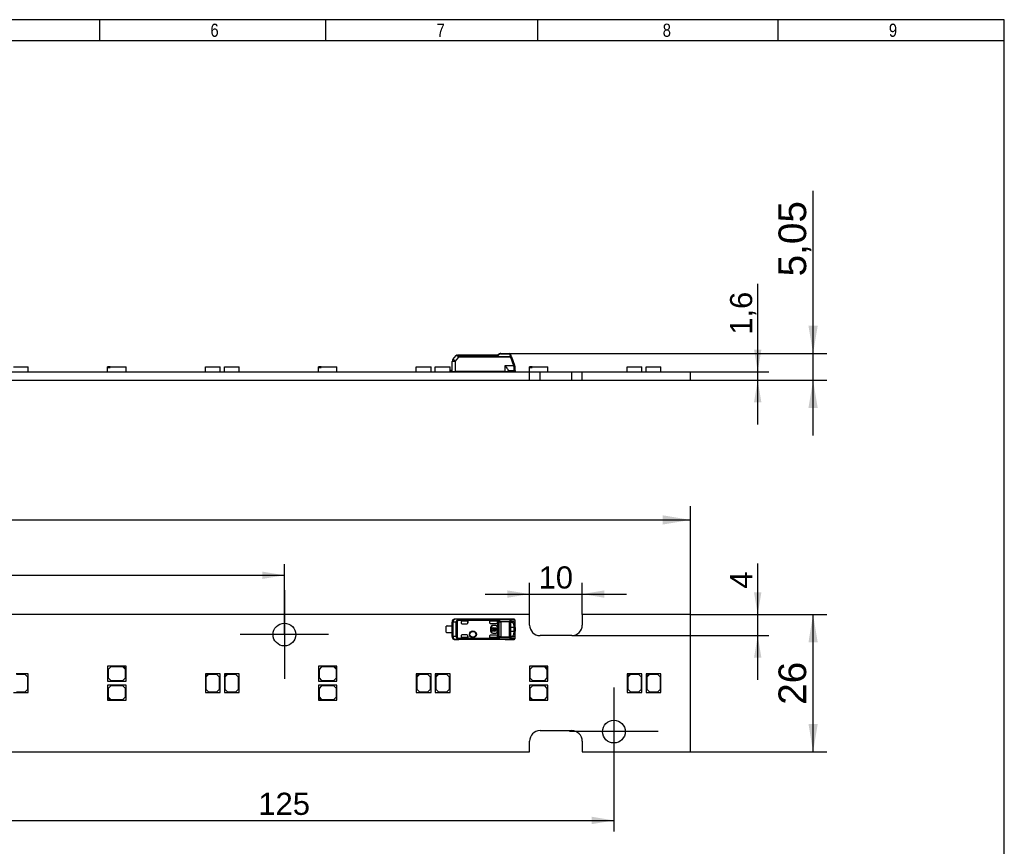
# Model space of a CAD drawing. Header units: millimetres. Extents: x 16 to 406, y 5 to 285.
# Tile 3 of 3: x 219 to 406, y 128 to 285. Entities that reach past the tile are written whole.
import ezdxf
from ezdxf.enums import TextEntityAlignment as Align
from ezdxf.lldxf.tags import DXFTag

# ---------------------------------------------------------------- set-up
doc = ezdxf.new("R2010")
doc.units = ezdxf.units.MM
for name, color, linetype in [('10', 7, 'Continuous'), ('Default', 7, 'Continuous'), ('LINLED_280X26MM_', 7, 'Continuous')]:
    doc.layers.add(name, color=color, linetype=linetype)
doc.styles.add('SEACAD_Arial', font='arial.ttf')
tags = doc.linetypes.add('CENTER2', pattern=[28.575, 19.05, -3.175, 3.175, -3.175]).pattern_tags.tags
tags[10:11] = [DXFTag(74, 4), DXFTag(75, 0), DXFTag(340, '0'), DXFTag(46, 0.0), DXFTag(50, 0.0), DXFTag(44, 0.0), DXFTag(45, 0.0)]
tags[8:9] = [DXFTag(74, 4), DXFTag(75, 0), DXFTag(340, '0'), DXFTag(46, 0.0), DXFTag(50, 0.0), DXFTag(44, 0.0), DXFTag(45, 0.0)]
tags[6:7] = [DXFTag(74, 4), DXFTag(75, 0), DXFTag(340, '0'), DXFTag(46, 0.0), DXFTag(50, 0.0), DXFTag(44, 0.0), DXFTag(45, 0.0)]
tags[4:5] = [DXFTag(74, 4), DXFTag(75, 0), DXFTag(340, '0'), DXFTag(46, 0.0), DXFTag(50, 0.0), DXFTag(44, 0.0), DXFTag(45, 0.0)]
doc.dimstyles.new('ISO', dxfattribs={"dimtxt": 5.25, "dimasz": 5.25, "dimexe": 2.625, "dimexo": 0, "dimgap": 1.3125, "dimtad": 1, "dimtxsty": 'SEACAD_Arial', "dimblk1": '_SE_FILLED', "dimblk2": '_SE_FILLED', "dimsah": 1, "dimcen": 2.625, "dimadec": 0, "dimazin": 0, "dimtfac": 0.5, "dimtdec": 3, "dimtmove": 0, "dimatfit": 3, "dimfxl": 1, "dimarcsym": 0})

# ---------------------------------------------------------------- blocks, each defined once
blk = doc.blocks.new('SEANNOT_GROUP3')
at = {"layer": 'Default', "color": 7, "linetype": 'CENTER2'}
for p, q in [((269.13, 176.42), (269.13, 159.62)), ((277.53, 168.02), (260.73, 168.02))]:
    blk.add_line(p, q, dxfattribs=at)
blk = doc.blocks.new('SEANNOT_GROUP4')
at = {"layer": 'Default', "color": 7, "linetype": 'CENTER2'}
for p, q in [((331.63, 158.02), (331.63, 141.22)), ((340.03, 149.62), (323.23, 149.62))]:
    blk.add_line(p, q, dxfattribs=at)
blk = doc.blocks.new('SE')
at = {"layer": 'LINLED_280X26MM_', "color": 7, "linetype": 'Continuous'}
for p, q in [((315.63, 171.82), (97.63, 171.82)), ((315.63, 169.82), (315.63, 171.82)), ((346.13, 171.82), (325.63, 171.82)), ((325.63, 171.82), (325.63, 169.82)), ((346.13, 145.82), (346.13, 171.82)), ((300.93, 169.65), (300.93, 170.37)), ((300.95, 170.36), (300.93, 170.37)), ((301.09, 170.36), (300.95, 170.36)), ((300.95, 167.69), (300.95, 170.36)), ((301.71, 170.35), (301.09, 170.36)), ((301.09, 170.36), (301.09, 167.69)), ((310.98, 170.97), (301.54, 170.97)), ((301.54, 170.97), (301.55, 170.96)), ((302.22, 170.95), (301.55, 170.96)), ((301.71, 167.69), (301.71, 170.35)), ((301.87, 170.35), (301.71, 170.35)), ((301.87, 170.35), (301.87, 167.69)), ((302.01, 170.84), (302.09, 170.68)), ((309.63, 170.86), (302.09, 170.86)), ((302.09, 170.68), (302.09, 170.86)), ((309.57, 170.68), (302.09, 170.68)), ((302.22, 170.95), (312.01, 170.95)), ((302.22, 170.95), (302.22, 170.94)), ((312.01, 170.94), (302.22, 170.94)), ((302.63, 170.38), (302.63, 170.27)), ((303.93, 170.58), (302.83, 170.58)), ((303.93, 170.58), (302.83, 170.58)), ((302.83, 170.58), (302.83, 170.58)), ((302.83, 170.07), (303.73, 170.07)), ((303.93, 170.27), (303.93, 170.58)), ((303.93, 170.58), (303.93, 170.58)), ((303.93, 170.58), (303.93, 170.27)), ((303.93, 170.27), (303.93, 170.27)), ((309.37, 170.58), (308.03, 170.58)), ((308.03, 170.58), (308.04, 170.58)), ((308.03, 170.58), (308.03, 170.33)), ((308.03, 170.33), (308.04, 170.32)), ((309.37, 170.58), (308.04, 170.58)), ((308.04, 170.58), (308.04, 170.32)), ((308.23, 170.13), (309.37, 170.13)), ((309.37, 170.58), (309.37, 170.58)), ((309.57, 170.66), (309.57, 170.68)), ((309.57, 170.66), (309.85, 170.51)), ((309.57, 170.66), (309.57, 170.38)), ((309.57, 170.33), (309.57, 170.38)), ((309.57, 170.33), (309.57, 167.71)), ((309.85, 167.53), (309.85, 170.51)), ((310.19, 170.56), (311.83, 170.56)), ((310.19, 170.44), (310.19, 167.61)), ((311.83, 170.44), (310.19, 170.44)), ((310.98, 170.96), (310.98, 170.97)), ((312.59, 170.96), (310.98, 170.96)), ((311.83, 170.44), (311.83, 170.56)), ((311.83, 170.44), (312.02, 170.44)), ((311.83, 167.61), (311.83, 170.44)), ((312.59, 170.96), (312.01, 170.95)), ((312.01, 170.94), (312.01, 170.95)), ((312.02, 170.44), (312.02, 167.61)), ((312.14, 170.38), (312.31, 170.38)), ((312.78, 170.76), (312.2, 170.75)), ((312.26, 170.48), (312.21, 170.46)), ((312.26, 170.48), (312.59, 170.49)), ((312.31, 170.38), (312.59, 170.49)), ((312.59, 170.09), (312.87, 170.17)), ((312.87, 170.17), (312.87, 170.72)), ((312.93, 169.82), (312.93, 170.57)), ((299.83, 168.45), (299.83, 169.6)), ((299.98, 169.65), (300.94, 169.65)), ((299.98, 168.4), (300.94, 168.4)), ((300.93, 167.67), (300.93, 168.4)), ((300.94, 169.65), (300.94, 168.4)), ((308.27, 169.32), (308.24, 169.32)), ((308.24, 169.32), (308.24, 168.72)), ((308.24, 168.72), (308.27, 168.72)), ((308.27, 169.32), (308.27, 168.72)), ((308.52, 169.52), (308.39, 169.52)), ((308.39, 169.52), (308.39, 168.53)), ((308.39, 168.53), (308.52, 168.53)), ((308.52, 169.09), (308.52, 169.52)), ((308.62, 169.09), (308.52, 169.09)), ((308.52, 168.53), (308.52, 168.96)), ((308.52, 168.96), (308.62, 168.96)), ((308.67, 169.75), (308.67, 169.72)), ((309.27, 169.75), (308.67, 169.75)), ((309.27, 169.72), (308.67, 169.72)), ((308.67, 168.32), (308.67, 168.3)), ((308.67, 168.32), (309.27, 168.32)), ((308.67, 168.3), (309.27, 168.3)), ((309.16, 169.09), (308.74, 169.09)), ((308.74, 168.96), (309.16, 168.96)), ((308.87, 169.22), (308.87, 169.35)), ((309.03, 169.35), (309.03, 169.22)), ((309.27, 169.72), (309.27, 169.75)), ((309.27, 168.3), (309.27, 168.32)), ((309.39, 169.09), (309.28, 169.09)), ((309.28, 168.96), (309.39, 168.96)), ((309.39, 168.96), (309.39, 169.09)), ((309.49, 169.52), (309.47, 169.52)), ((309.47, 168.52), (309.47, 169.52)), ((309.47, 168.52), (309.49, 168.52)), ((309.49, 168.52), (309.49, 169.52)), ((312.04, 168.17), (312.04, 169.87)), ((312.63, 169.37), (312.04, 169.37)), ((312.04, 168.67), (312.63, 168.67)), ((312.93, 169.82), (312.63, 169.78)), ((312.63, 169.78), (312.63, 169.37)), ((312.93, 169.37), (312.63, 169.37)), ((312.63, 169.37), (312.63, 168.67)), ((312.63, 168.67), (312.93, 168.67)), ((312.63, 168.67), (312.63, 168.27)), ((312.63, 168.27), (312.93, 168.22)), ((312.93, 169.37), (312.93, 169.82)), ((312.93, 169.37), (312.93, 168.67)), ((312.93, 168.22), (312.93, 168.67)), ((312.93, 167.48), (312.93, 168.23)), ((300.93, 167.67), (300.95, 167.69)), ((300.95, 167.69), (301.09, 167.69)), ((301.09, 167.69), (301.71, 167.69)), ((301.55, 167.09), (301.54, 167.07)), ((310.98, 167.07), (301.54, 167.07)), ((301.55, 167.09), (302.22, 167.1)), ((301.71, 167.69), (301.87, 167.69)), ((302.09, 167.37), (302.01, 167.2)), ((302.09, 167.37), (309.57, 167.37)), ((302.09, 167.19), (302.09, 167.37)), ((302.09, 167.19), (309.63, 167.19)), ((312.01, 167.1), (302.22, 167.1)), ((302.22, 167.1), (302.22, 167.1)), ((312.01, 167.1), (302.22, 167.1)), ((302.63, 167.77), (302.63, 167.67)), ((303.73, 167.97), (302.83, 167.97)), ((302.83, 167.47), (302.83, 167.47)), ((302.83, 167.47), (303.93, 167.47)), ((303.93, 167.47), (302.83, 167.47)), ((303.93, 167.47), (303.93, 167.77)), ((303.93, 167.77), (303.93, 167.77)), ((303.93, 167.77), (303.93, 167.47)), ((303.93, 167.47), (303.93, 167.47)), ((308.04, 167.72), (308.03, 167.71)), ((308.03, 167.71), (308.03, 167.47)), ((309.37, 167.47), (308.03, 167.47)), ((308.03, 167.47), (308.04, 167.47)), ((308.04, 167.72), (308.04, 167.47)), ((309.37, 167.47), (308.04, 167.47)), ((309.37, 167.91), (308.23, 167.91)), ((309.37, 167.47), (309.37, 167.47)), ((309.57, 167.67), (309.57, 167.71)), ((309.57, 167.67), (309.57, 167.38)), ((310.19, 167.61), (311.83, 167.61)), ((310.19, 167.61), (310.19, 167.48)), ((310.19, 167.48), (311.83, 167.48)), ((310.98, 167.07), (310.98, 167.08)), ((310.98, 167.08), (312.59, 167.08)), ((311.83, 167.61), (312.02, 167.61)), ((311.83, 167.48), (311.83, 167.61)), ((312.01, 167.1), (312.59, 167.08)), ((312.01, 167.1), (312.01, 167.1)), ((312.31, 167.66), (312.14, 167.66)), ((312.19, 167.59), (312.26, 167.56)), ((312.2, 167.3), (312.78, 167.28)), ((312.59, 167.56), (312.26, 167.56)), ((312.59, 167.56), (312.31, 167.66)), ((312.87, 167.88), (312.59, 167.95)), ((312.87, 167.32), (312.87, 167.88)), ((323.63, 167.82), (317.63, 167.82)), ((238.6, 162.02), (235.6, 162.02)), ((235.6, 162.02), (235.6, 159.22)), ((236.2, 161.92), (235.7, 161.42)), ((235.7, 161.42), (235.7, 159.82)), ((238.5, 161.92), (236.2, 161.92)), ((239, 161.42), (238.5, 161.92)), ((239.1, 162.02), (238.6, 162.02)), ((238.6, 162.02), (239.1, 161.52)), ((239, 159.82), (239, 161.42)), ((239.1, 161.52), (239.1, 162.02)), ((239.1, 159.22), (239.1, 161.52)), ((278.6, 162.02), (275.6, 162.02)), ((275.6, 162.02), (275.6, 159.22)), ((276.2, 161.92), (275.7, 161.42)), ((275.7, 161.42), (275.7, 159.82)), ((278.5, 161.92), (276.2, 161.92)), ((279, 161.42), (278.5, 161.92)), ((279.1, 162.02), (278.6, 162.02)), ((278.6, 162.02), (279.1, 161.52)), ((279, 159.82), (279, 161.42)), ((279.1, 161.52), (279.1, 162.02)), ((279.1, 159.22), (279.1, 161.52)), ((318.6, 162.02), (315.6, 162.02)), ((315.6, 162.02), (315.6, 159.22)), ((316.2, 161.92), (315.7, 161.42)), ((315.7, 161.42), (315.7, 159.82)), ((318.5, 161.92), (316.2, 161.92)), ((319, 161.42), (318.5, 161.92)), ((319.1, 162.02), (318.6, 162.02)), ((318.6, 162.02), (319.1, 161.52)), ((319, 159.82), (319, 161.42)), ((319.1, 161.52), (319.1, 162.02)), ((319.1, 159.22), (319.1, 161.52)), ((220.55, 160.57), (218.25, 160.57)), ((219.95, 160.47), (218.35, 160.47)), ((220.45, 159.97), (219.95, 160.47)), ((220.45, 157.67), (220.45, 159.97)), ((220.55, 157.07), (220.55, 160.57)), ((235.6, 159.22), (239.1, 159.22)), ((235.7, 159.82), (236.2, 159.32)), ((236.2, 159.32), (238.5, 159.32)), ((238.5, 159.32), (239, 159.82)), ((254.65, 160.57), (254.15, 160.57)), ((254.15, 160.57), (254.15, 160.07)), ((254.15, 160.07), (254.65, 160.57)), ((254.15, 160.07), (254.15, 157.07)), ((254.75, 160.47), (254.25, 159.97)), ((254.25, 159.97), (254.25, 157.67)), ((256.95, 160.57), (254.65, 160.57)), ((256.35, 160.47), (254.75, 160.47)), ((256.85, 159.97), (256.35, 160.47)), ((256.85, 157.67), (256.85, 159.97)), ((256.95, 157.07), (256.95, 160.57)), ((258.25, 160.57), (257.75, 160.57)), ((257.75, 160.57), (257.75, 160.07)), ((257.75, 160.07), (258.25, 160.57)), ((257.75, 160.07), (257.75, 157.07)), ((258.35, 160.47), (257.85, 159.97)), ((257.85, 159.97), (257.85, 157.67)), ((260.55, 160.57), (258.25, 160.57)), ((259.95, 160.47), (258.35, 160.47)), ((260.45, 159.97), (259.95, 160.47)), ((260.45, 157.67), (260.45, 159.97)), ((260.55, 157.07), (260.55, 160.57)), ((275.6, 159.22), (279.1, 159.22)), ((275.7, 159.82), (276.2, 159.32)), ((276.2, 159.32), (278.5, 159.32)), ((278.5, 159.32), (279, 159.82)), ((294.65, 160.57), (294.15, 160.57)), ((294.15, 160.57), (294.15, 160.07)), ((294.15, 160.07), (294.65, 160.57)), ((294.15, 160.07), (294.15, 157.07)), ((294.75, 160.47), (294.25, 159.97)), ((294.25, 159.97), (294.25, 157.67)), ((296.95, 160.57), (294.65, 160.57)), ((296.35, 160.47), (294.75, 160.47)), ((296.85, 159.97), (296.35, 160.47)), ((296.85, 157.67), (296.85, 159.97)), ((296.95, 157.07), (296.95, 160.57)), ((298.25, 160.57), (297.75, 160.57)), ((297.75, 160.57), (297.75, 160.07)), ((297.75, 160.07), (298.25, 160.57)), ((297.75, 160.07), (297.75, 157.07)), ((298.35, 160.47), (297.85, 159.97)), ((297.85, 159.97), (297.85, 157.67)), ((300.55, 160.57), (298.25, 160.57)), ((299.95, 160.47), (298.35, 160.47)), ((300.45, 159.97), (299.95, 160.47)), ((300.45, 157.67), (300.45, 159.97)), ((300.55, 157.07), (300.55, 160.57)), ((315.6, 159.22), (319.1, 159.22)), ((315.7, 159.82), (316.2, 159.32)), ((316.2, 159.32), (318.5, 159.32)), ((318.5, 159.32), (319, 159.82)), ((334.65, 160.57), (334.15, 160.57)), ((334.15, 160.57), (334.15, 160.07)), ((334.15, 160.07), (334.65, 160.57)), ((334.15, 160.07), (334.15, 157.07)), ((334.75, 160.47), (334.25, 159.97)), ((334.25, 159.97), (334.25, 157.67)), ((336.95, 160.57), (334.65, 160.57)), ((336.35, 160.47), (334.75, 160.47)), ((336.85, 159.97), (336.35, 160.47)), ((336.85, 157.67), (336.85, 159.97)), ((336.95, 157.07), (336.95, 160.57)), ((338.25, 160.57), (337.75, 160.57)), ((337.75, 160.57), (337.75, 160.07)), ((337.75, 160.07), (338.25, 160.57)), ((337.75, 160.07), (337.75, 157.07)), ((338.35, 160.47), (337.85, 159.97)), ((337.85, 159.97), (337.85, 157.67)), ((340.55, 160.57), (338.25, 160.57)), ((339.95, 160.47), (338.35, 160.47)), ((340.45, 159.97), (339.95, 160.47)), ((340.45, 157.67), (340.45, 159.97)), ((340.55, 157.07), (340.55, 160.57)), ((217.75, 157.07), (220.55, 157.07)), ((218.35, 157.17), (219.95, 157.17)), ((219.95, 157.17), (220.45, 157.67)), ((239.1, 158.42), (235.6, 158.42)), ((235.6, 158.42), (235.6, 156.12)), ((236.2, 158.32), (235.7, 157.82)), ((235.7, 157.82), (235.7, 156.22)), ((238.5, 158.32), (236.2, 158.32)), ((239, 157.82), (238.5, 158.32)), ((239, 156.22), (239, 157.82)), ((239.1, 155.62), (239.1, 158.42)), ((254.15, 157.07), (256.95, 157.07)), ((254.25, 157.67), (254.75, 157.17)), ((254.75, 157.17), (256.35, 157.17)), ((256.35, 157.17), (256.85, 157.67)), ((257.75, 157.07), (260.55, 157.07)), ((257.85, 157.67), (258.35, 157.17)), ((258.35, 157.17), (259.95, 157.17)), ((259.95, 157.17), (260.45, 157.67)), ((279.1, 158.42), (275.6, 158.42)), ((275.6, 158.42), (275.6, 156.12)), ((276.2, 158.32), (275.7, 157.82)), ((275.7, 157.82), (275.7, 156.22)), ((278.5, 158.32), (276.2, 158.32)), ((279, 157.82), (278.5, 158.32)), ((279, 156.22), (279, 157.82)), ((279.1, 155.62), (279.1, 158.42)), ((294.15, 157.07), (296.95, 157.07)), ((294.25, 157.67), (294.75, 157.17)), ((294.75, 157.17), (296.35, 157.17)), ((296.35, 157.17), (296.85, 157.67)), ((297.75, 157.07), (300.55, 157.07)), ((297.85, 157.67), (298.35, 157.17)), ((298.35, 157.17), (299.95, 157.17)), ((299.95, 157.17), (300.45, 157.67)), ((319.1, 158.42), (315.6, 158.42)), ((315.6, 158.42), (315.6, 156.12)), ((316.2, 158.32), (315.7, 157.82)), ((315.7, 157.82), (315.7, 156.22)), ((318.5, 158.32), (316.2, 158.32)), ((319, 157.82), (318.5, 158.32)), ((319, 156.22), (319, 157.82)), ((319.1, 155.62), (319.1, 158.42)), ((334.15, 157.07), (336.95, 157.07)), ((334.25, 157.67), (334.75, 157.17)), ((334.75, 157.17), (336.35, 157.17)), ((336.35, 157.17), (336.85, 157.67)), ((337.75, 157.07), (340.55, 157.07)), ((337.85, 157.67), (338.35, 157.17)), ((338.35, 157.17), (339.95, 157.17)), ((339.95, 157.17), (340.45, 157.67)), ((235.6, 156.12), (235.6, 155.62)), ((236.1, 155.62), (235.6, 156.12)), ((235.6, 155.62), (236.1, 155.62)), ((235.7, 156.22), (236.2, 155.72)), ((236.1, 155.62), (239.1, 155.62)), ((236.2, 155.72), (238.5, 155.72)), ((238.5, 155.72), (239, 156.22)), ((275.6, 156.12), (275.6, 155.62)), ((276.1, 155.62), (275.6, 156.12)), ((275.6, 155.62), (276.1, 155.62)), ((275.7, 156.22), (276.2, 155.72)), ((276.1, 155.62), (279.1, 155.62)), ((276.2, 155.72), (278.5, 155.72)), ((278.5, 155.72), (279, 156.22)), ((315.6, 156.12), (315.6, 155.62)), ((316.1, 155.62), (315.6, 156.12)), ((315.6, 155.62), (316.1, 155.62)), ((315.7, 156.22), (316.2, 155.72)), ((316.1, 155.62), (319.1, 155.62)), ((316.2, 155.72), (318.5, 155.72)), ((318.5, 155.72), (319, 156.22)), ((317.63, 149.82), (323.63, 149.82)), ((315.63, 145.82), (315.63, 147.82)), ((325.63, 147.82), (325.63, 145.82)), ((97.63, 145.82), (315.63, 145.82)), ((325.63, 145.82), (346.13, 145.82))]:
    blk.add_line(p, q, dxfattribs=at)
for centre, radius in [((269.13, 168.02), 2.15), ((304.88, 168.07), 0.657), ((304.88, 168.07), 0.586), ((304.88, 168.07), 0.552), ((304.88, 168.07), 0.55), ((331.63, 149.62), 2.15)]:
    blk.add_circle(centre, radius, dxfattribs=at)
for centre, radius, start, end in [((301.55, 170.36), 0.6, 90.167, 179.9956), ((302.29, 170.34), 0.581, 119.4693, 178.8718), ((302.08, 170.64), 0.213, 87.5505, 111.0353), ((302.83, 170.27), 0.2, 180, 270), ((310.4, 170.51), 0.848, 155.6644, 168.4196), ((309.15, 169.67), 1.28, 50.5835, 68.1417), ((310.22, 170.33), 0.416, 128.9401, 154.2407), ((310.2, 171.27), 0.835, 245.1137, 269.2196), ((310.21, 170.93), 0.364, 227.612, 267.059), ((391.65, 170.48), 81.46, 179.9391, 180.0276), ((313.09, 170.28), 1.29, 156.613, 167.1304), ((311.8, 170.32), 0.249, 29.2644, 83.1817), ((312.28, 170.64), 0.409, 132.1604, 158.7603), ((311.84, 170.53), 0.262, 19.7328, 77.0452), ((311.99, 170.74), 0.207, 3.1147, 84.8366), ((312.92, 170.18), 0.934, 152.0817, 164.248), ((312.4, 170.47), 0.346, 126.1297, 153.8377), ((312.59, 170.63), 0.334, 46.0583, 90.8125), ((312.58, 170.77), 0.195, 358.48, 88.0009), ((311.66, 169.81), 0.978, 358.2685, 17.0288), ((312.55, 170.6), 0.378, 9.6915, 37.3599), ((312.2, 169.87), 0.731, 355.7732, 23.7808), ((299.98, 169.4), 0.25, 90, 126.8699), ((299.98, 168.65), 0.25, 233.1301, 270), ((308.67, 169.32), 0.426, 90, 180), ((308.67, 168.72), 0.426, 180, 270), ((308.67, 169.32), 0.4, 90, 180), ((308.67, 168.72), 0.4, 180, 270), ((308.95, 169.02), 0.337, 104.2042, 168.6727), ((308.95, 169.02), 0.337, 191.3273, 348.6727), ((308.95, 169.02), 0.217, 112.432, 162.2153), ((308.95, 169.02), 0.217, 197.7847, 342.2153), ((308.95, 169.02), 0.337, 11.3273, 75.7958), ((308.95, 169.02), 0.217, 17.7847, 67.568), ((309.27, 169.52), 0.226, 0, 90), ((309.27, 169.52), 0.2, 0, 90), ((309.27, 168.52), 0.2, 270, 360), ((309.27, 168.52), 0.226, 270, 360), ((311.52, 168.25), 1.11, 344.1252, 0.5827), ((312.2, 168.17), 0.733, 336.2191, 4.1962), ((317.63, 169.82), 2, 180, 270), ((323.63, 169.82), 2, 270, 0), ((301.55, 167.69), 0.6, 180.0044, 269.8384), ((302.3, 167.71), 0.583, 181.2452, 240.4151), ((302.08, 167.4), 0.213, 248.9631, 272.4493), ((302.83, 167.77), 0.2, 90, 180), ((309.08, 168.68), 1.39, 290.5131, 303.6749), ((310.04, 167.42), 0.473, 186.7859, 209.799), ((309.14, 168.39), 1.3, 292.115, 309.3324), ((310.2, 166.78), 0.829, 90.6937, 114.971), ((310.21, 167.11), 0.368, 93.1487, 132.1797), ((311.8, 167.73), 0.249, 276.8298, 330.7248), ((313.09, 167.77), 1.29, 192.8599, 203.4072), ((311.84, 167.51), 0.262, 282.9533, 340.2794), ((312.28, 167.4), 0.408, 201.2415, 227.861), ((311.99, 167.31), 0.207, 275.1481, 356.892), ((312.92, 167.86), 0.934, 195.7622, 207.9319), ((312.4, 167.58), 0.346, 206.1713, 233.8588), ((312.59, 167.41), 0.333, 269.1455, 314.005), ((312.58, 167.28), 0.195, 272.0033, 1.5118), ((312.71, 167.3), 0.167, 312.1342, 8.1609), ((317.63, 147.82), 2, 90, 180), ((323.63, 147.82), 2, 0, 90)]:
    blk.add_arc(centre, radius, start, end, dxfattribs=at)
for centre, major_axis, ratio, start_param, end_param in [((301.53, 170.37), (0.424, -0.424), 0.999924, 2.349833, 3.926953), ((301.55, 170.36), (0.006, 0.6), 0.766027, 0.015856, 1.578763), ((302.83, 170.38), (0, -0.2), 0.999994, 3.141593, 4.712389), ((302.83, 170.38), (0, -0.2), 0.999994, 3.141593, 4.712389), ((303.73, 170.27), (-0.2, 0), 0.999848, 1.570796, 3.141593), ((303.73, 170.27), (-0.2, 0), 0.999848, 1.570796, 3.141593), ((308.23, 170.33), (0.141, -0.141), 0.999695, 3.926839, 5.497939), ((308.24, 170.33), (0.141, -0.141), 0.999695, 3.9588, 4.712389), ((309.37, 170.38), (0, -0.2), 0.999994, 1.570796, 3.141593), ((309.37, 170.38), (0, -0.2), 0.999994, 1.570796, 3.141593), ((309.37, 170.33), (0, -0.2), 0.999848, 0, 1.570796), ((310.98, 170.37), (0, 0.6), 0.999962, 6.103357, 6.283185), ((312.01, 170.75), (-0.005, 0.2), 0.939661, 4.689876, 6.257716), ((312.78, 169.86), (-0.001, -0.902), 0.342128, 2.840741, 3.150375), ((312.69, 170.72), (-0.134, -0.148), 0.8975, 2.254603, 3.14124), ((312.73, 170.57), (-0.2, 0), 0.754543, 3.141566, 3.269979), ((301.53, 167.67), (0.424, 0.424), 0.999924, 2.356233, 3.933355), ((301.55, 167.69), (-0.006, 0.6), 0.766027, 1.56283, 3.125796), ((302.83, 167.67), (0, 0.2), 0.999994, 1.570796, 3.141593), ((302.83, 167.67), (0, 0.2), 0.999994, 1.570796, 3.141593), ((303.73, 167.77), (-0.2, 0), 0.999848, 3.141593, 4.712389), ((303.73, 167.77), (-0.2, 0), 0.999848, 3.141593, 4.712389), ((308.23, 167.71), (0.141, 0.141), 0.999695, 0.785246, 2.356347), ((308.24, 167.71), (0.141, 0.141), 0.999695, 1.570796, 2.343651), ((309.37, 167.71), (0, 0.2), 0.999848, 4.712389, 6.283185), ((309.37, 167.67), (0, 0.2), 0.999994, 3.140535, 4.712389), ((309.37, 167.67), (0, 0.2), 0.999994, 3.140004, 4.712389), ((310.98, 167.67), (0, 0.6), 0.999962, 3.141593, 3.321417), ((312.01, 167.3), (0.005, 0.2), 0.939661, 3.16702, 4.734915), ((312.78, 168.18), (0, 0.9), 0.34204, 3.132977, 3.443088), ((312.73, 167.48), (0.2, 0), 0.754543, 6.092026, 6.283031)]:
    blk.add_ellipse(centre, major_axis=major_axis, ratio=ratio, start_param=start_param, end_param=end_param, dxfattribs=at)
for points, degree in [([(302.09, 170.68), (302.05, 170.65), (301.96, 170.59), (301.88, 170.47), (301.87, 170.39), (301.87, 170.35)], 3), ([(301.87, 167.69), (301.87, 167.65), (301.88, 167.57), (301.96, 167.45), (302.05, 167.39), (302.09, 167.37)], 3), ([(309.57, 167.37), (309.57, 167.37), (309.57, 167.37), (309.57, 167.38), (309.57, 167.38), (309.57, 167.38)], 3), ([(312.87, 167.88), (312.76, 167.56), (312.59, 167.56)], 2)]:
    blk.add_open_spline(points, degree=degree, dxfattribs=at)
for points, degree, knots in [([(302.01, 170.84), (302.02, 170.86), (302.03, 170.88), (302.05, 170.91), (302.09, 170.93), (302.14, 170.94), (302.19, 170.95), (302.22, 170.95)], 3, [0, 0, 0, 0, 0.225106, 0.406821, 0.546306, 0.765172, 1, 1, 1, 1]), ([(302.22, 170.94), (302.21, 170.94), (302.19, 170.94), (302.16, 170.94), (302.14, 170.93), (302.12, 170.92), (302.11, 170.9), (302.1, 170.88), (302.09, 170.87), (302.09, 170.86)], 3, [0, 0, 0, 0, 0.110474, 0.221192, 0.340028, 0.473427, 0.625996, 0.800833, 1, 1, 1, 1]), ([(312.04, 169.87), (312.04, 170.12), (312.1, 170.3), (312.17, 170.48), (312.26, 170.48)], 2, [0, 0, 0, 0.5, 0.5, 1, 1, 1]), ([(312.59, 170.09), (312.58, 170.12), (312.56, 170.16), (312.53, 170.22), (312.49, 170.27), (312.45, 170.32), (312.4, 170.36), (312.36, 170.38), (312.32, 170.38), (312.31, 170.38)], 3, [0, 0, 0, 0, 0.117572, 0.243562, 0.37798, 0.520832, 0.672119, 0.831843, 1, 1, 1, 1]), ([(312.59, 170.49), (312.67, 170.49), (312.74, 170.4), (312.82, 170.32), (312.87, 170.17)], 2, [0, 0, 0, 0.5, 0.5, 1, 1, 1]), ([(312.93, 170.57), (312.93, 170.58), (312.93, 170.62), (312.92, 170.66), (312.9, 170.7), (312.88, 170.71), (312.87, 170.72)], 3, [0, 0, 0, 0, 0.244652, 0.491458, 0.742562, 1, 1, 1, 1]), ([(312.26, 167.56), (312.17, 167.57), (312.1, 167.74), (312.04, 167.92), (312.04, 168.17)], 2, [0, 0, 0, 0.5, 0.5, 1, 1, 1]), ([(302.22, 167.1), (302.21, 167.1), (302.18, 167.1), (302.14, 167.1), (302.11, 167.11), (302.07, 167.12), (302.04, 167.15), (302.02, 167.18), (302.01, 167.2)], 3, [0, 0, 0, 0, 0.120723, 0.235221, 0.34634, 0.457185, 0.682198, 1, 1, 1, 1]), ([(302.09, 167.19), (302.1, 167.17), (302.1, 167.15), (302.12, 167.13), (302.14, 167.11), (302.18, 167.1), (302.21, 167.1), (302.22, 167.1)], 3, [0, 0, 0, 0, 0.272042, 0.497908, 0.684926, 0.845835, 1, 1, 1, 1]), ([(312.31, 167.66), (312.31, 167.66), (312.33, 167.66), (312.39, 167.67), (312.46, 167.73), (312.53, 167.82), (312.57, 167.91), (312.59, 167.95)], 3, [0, 0, 0, 0, 0.000046, 0.262507, 0.516593, 0.762391, 1, 1, 1, 1]), ([(312.82, 167.17), (312.84, 167.19), (312.87, 167.23), (312.91, 167.3), (312.92, 167.35), (312.92, 167.38)], 3, [0, 0, 0, 0, 0.222364, 0.4647431, 0.7741621, 0.7741621, 0.7741621, 0.7741621]), ([(312.87, 167.32), (312.88, 167.33), (312.9, 167.34), (312.91, 167.37), (312.93, 167.4), (312.93, 167.44), (312.93, 167.46), (312.93, 167.48)], 3, [0, 0, 0, 0, 0.20636, 0.408491, 0.607418, 0.804218, 1, 1, 1, 1])]:
    blk.add_open_spline(points, degree=degree, knots=knots, dxfattribs=at)
blk.add_rational_spline([(309.96, 167.39), (309.92, 167.42), (309.88, 167.47), (309.85, 167.53)], [1.03323215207, 0.973772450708, 0.994102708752, 1.0942229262], degree=3, dxfattribs=at)
blk = doc.blocks.new('SE1')
at = {"layer": 'LINLED_280X26MM_', "color": 7, "linetype": 'Continuous'}
for p, q in [((301.09, 220.18), (301.71, 220.93)), ((301.55, 219.8), (302.22, 220.6)), ((301.87, 221), (302.09, 221)), ((302.09, 220.89), (302.09, 221)), ((309.57, 221), (302.09, 221)), ((302.09, 220.89), (309.63, 220.89)), ((312.01, 220.65), (302.22, 220.65)), ((302.22, 220.65), (302.22, 220.6)), ((312.01, 220.6), (302.22, 220.6)), ((309.37, 221), (308.23, 221)), ((309.85, 221.19), (309.57, 221)), ((309.57, 221), (309.57, 221)), ((310.19, 221.3), (311.83, 221.3)), ((310.19, 221.3), (310.19, 221.25)), ((310.19, 221.25), (311.83, 221.25)), ((311.83, 221.25), (311.83, 221.3)), ((312.01, 220.6), (312.01, 220.65)), ((312.01, 220.6), (312.59, 219.01)), ((312.09, 220.96), (312.02, 221.17)), ((312.08, 220.99), (312.09, 220.95)), ((312.2, 220.67), (312.09, 220.96)), ((312.2, 220.67), (312.78, 219.07)), ((312.26, 220.5), (312.59, 219.6)), ((217.75, 218.75), (220.55, 218.75)), ((220.55, 217.85), (220.55, 218.75)), ((236.1, 218.75), (235.6, 218.75)), ((235.6, 218.65), (235.6, 218.75)), ((235.6, 218.65), (236.1, 218.65)), ((235.6, 217.85), (235.6, 218.65)), ((236.1, 218.65), (236.1, 218.75)), ((236.1, 218.75), (239.1, 218.75)), ((239.1, 217.85), (239.1, 218.75)), ((254.15, 218.75), (256.95, 218.75)), ((254.15, 217.85), (254.15, 218.75)), ((256.95, 217.85), (256.95, 218.75)), ((257.75, 218.75), (260.55, 218.75)), ((257.75, 217.85), (257.75, 218.75)), ((260.55, 217.85), (260.55, 218.75)), ((276.1, 218.75), (275.6, 218.75)), ((275.6, 218.65), (275.6, 218.75)), ((275.6, 218.65), (276.1, 218.65)), ((275.6, 217.85), (275.6, 218.65)), ((276.1, 218.65), (276.1, 218.75)), ((276.1, 218.75), (279.1, 218.75)), ((279.1, 217.85), (279.1, 218.75)), ((294.15, 218.75), (296.95, 218.75)), ((294.15, 217.85), (294.15, 218.75)), ((296.95, 217.85), (296.95, 218.75)), ((297.75, 218.75), (300.55, 218.75)), ((297.75, 217.85), (297.75, 218.75)), ((300.55, 217.85), (300.55, 218.75)), ((300.93, 217.9), (300.95, 219.8)), ((301.55, 219.8), (301.54, 217.9)), ((310.98, 217.9), (310.98, 219.01)), ((310.98, 219.01), (312.59, 219.01)), ((312.69, 218.68), (312.71, 218.69)), ((312.87, 218.81), (312.78, 219.07)), ((316.1, 218.75), (315.6, 218.75)), ((315.6, 218.65), (315.6, 218.75)), ((315.6, 218.65), (316.1, 218.65)), ((315.6, 217.85), (315.6, 218.65)), ((316.1, 218.65), (316.1, 218.75)), ((316.1, 218.75), (319.1, 218.75)), ((319.1, 217.85), (319.1, 218.75)), ((334.15, 218.75), (336.95, 218.75)), ((334.15, 217.85), (334.15, 218.75)), ((336.95, 217.85), (336.95, 218.75)), ((337.75, 218.75), (340.55, 218.75)), ((337.75, 217.85), (337.75, 218.75)), ((340.55, 217.85), (340.55, 218.75)), ((97.63, 217.85), (315.63, 217.85)), ((300.55, 218.15), (300.94, 218.15)), ((300.93, 218), (300.55, 218)), ((300.93, 217.9), (301.54, 217.9)), ((310.98, 217.9), (301.54, 217.9)), ((309.63, 217.9), (309.63, 217.89)), ((310.45, 217.85), (310.45, 217.9)), ((310.58, 217.9), (310.53, 217.85)), ((310.98, 217.9), (311.58, 217.9)), ((311.18, 217.9), (311.18, 217.85)), ((311.58, 217.9), (311.58, 218.08)), ((312.73, 218), (311.58, 218)), ((312.73, 218), (311.58, 218)), ((312.73, 218), (312.73, 218.34)), ((312.88, 218.07), (312.88, 217.95)), ((312.88, 217.85), (312.88, 217.95)), ((312.93, 218.47), (312.93, 218.47)), ((312.93, 218.2), (312.93, 218.47)), ((315.63, 216.25), (315.63, 217.85)), ((315.63, 217.85), (317.63, 217.85)), ((317.63, 216.25), (317.63, 217.85)), ((317.63, 217.85), (323.63, 217.85)), ((323.63, 216.25), (323.63, 217.85)), ((323.63, 217.85), (325.63, 217.85)), ((325.63, 216.25), (325.63, 217.85)), ((325.63, 217.85), (346.13, 217.85)), ((346.13, 216.25), (346.13, 217.85)), ((97.63, 216.25), (315.63, 216.25)), ((315.63, 216.25), (317.63, 216.25)), ((317.63, 216.25), (323.63, 216.25)), ((323.63, 216.25), (325.63, 216.25)), ((325.63, 216.25), (346.13, 216.25))]:
    blk.add_line(p, q, dxfattribs=at)
for centre, radius, start, end in [((301.87, 220.8), 0.2, 90.0001, 139.9999), ((303.21, 228.14), 7.37, 258.2392, 260.5742), ((301.87, 220.81), 0.187, 96.8263, 142.2651), ((302, 224.8), 3.81, 268.0092, 271.2188), ((302.13, 220.46), 0.432, 94.4698, 106.0573), ((287.39, 247.8), 34.91, 309.5578, 310.2756), ((310.19, 220.7), 0.6, 114.8241, 124.5074), ((310.15, 220.78), 0.513, 108.7179, 124.9749), ((310.2, 220.9), 0.357, 90.9572, 130.6142), ((310.19, 220.7), 0.6, 90, 111.8653), ((311.83, 221.1), 0.2, 20.0006, 89.9999), ((414.83, 251.83), 107.44, 196.5358, 196.6733), ((413.29, 250.98), 105.73, 196.4674, 196.6699), ((301.55, 219.8), 0.6, 140, 179.5), ((314.67, 213.42), 5.96, 108.5546, 110.4736), ((231.42, 195.16), 84.6, 16.1434, 16.3712), ((311.5, 218.34), 1.23, 359.9593, 16.0988), ((311.93, 218.47), 1, 0.0046, 19.994), ((301.88, 218.45), 0.6, 270, 293.5565), ((309.83, 218.45), 0.6, 246.4435, 249.7036), ((309.83, 218.45), 0.6, 249.7036, 270), ((312.73, 218.2), 0.2, 270, 0), ((312.73, 217.75), 0.25, 53.1301, 90)]:
    blk.add_arc(centre, radius, start, end, dxfattribs=at)
for centre, major_axis, ratio, start_param, end_param in [((312.01, 220.6), (0.188, 0.068), 0.0082, 0, 1.567895), ((301.55, 219.8), (0.6, -0.005), 0.008726, 1.573617, 3.141593), ((301.55, 219.8), (-0.46, 0.386), 0.006685, 4.720219, 6.283185), ((312.73, 218.47), (0.2, 0), 0.65625, 4.712389, 6.283031)]:
    blk.add_ellipse(centre, major_axis=major_axis, ratio=ratio, start_param=start_param, end_param=end_param, dxfattribs=at)
for points in [[(301.85, 221), (301.85, 221), (301.84, 221), (301.84, 221)], [(302.09, 221), (302.09, 221), (302.08, 221), (302.08, 221)], [(312.09, 220.96), (312.08, 221.01), (311.98, 221.02), (311.9, 221.01)]]:
    blk.add_open_spline(points, degree=3, dxfattribs=at)
for points, knots in [([(302.08, 221), (302.07, 220.99), (302.05, 220.98), (302.03, 220.94), (302.01, 220.91), (302.01, 220.87)], [0.1149595, 0.1149595, 0.1149595, 0.1149595, 0.5, 0.5, 1, 1, 1, 1]), ([(302.22, 220.6), (302.19, 220.62), (302.14, 220.64), (302.05, 220.73), (302.03, 220.81), (302.01, 220.87)], [0, 0, 0, 0, 0.235372, 0.457314, 1, 1, 1, 1]), ([(302.09, 220.89), (302.1, 220.86), (302.1, 220.82), (302.12, 220.75), (302.14, 220.7), (302.18, 220.66), (302.21, 220.65), (302.22, 220.65)], [0, 0, 0, 0, 0.272042, 0.497908, 0.684926, 0.845835, 1, 1, 1, 1]), ([(309.63, 220.89), (309.62, 220.9), (309.61, 220.92), (309.6, 220.95), (309.59, 220.98), (309.58, 220.99), (309.57, 221), (309.57, 221), (309.57, 221)], [0, 0, 0, 0, 0.20474, 0.394141, 0.568268, 0.727202, 0.87106, 1, 1, 1, 1]), ([(311.83, 221.25), (311.87, 221.26), (311.91, 221.25), (311.98, 221.22), (312.01, 221.2), (312.02, 221.17)], [0, 0, 0, 0, 0.5, 0.5, 1, 1, 1, 1]), ([(312.2, 220.67), (312.19, 220.68), (312.17, 220.68), (312.1, 220.67), (312.06, 220.66), (312.01, 220.65)], [0, 0, 0, 0, 0.5, 0.5, 1, 1, 1, 1]), ([(310.98, 219.01), (310.99, 219), (310.99, 219), (310.99, 219), (311.07, 218.9), (311.15, 218.79), (311.22, 218.69), (311.3, 218.59), (311.38, 218.49), (311.44, 218.39), (311.49, 218.32), (311.52, 218.26), (311.55, 218.2), (311.57, 218.16), (311.58, 218.12), (311.58, 218.08)], [0, 0, 0, 0, 0.003654, 0.003654, 0.003654, 0.299054, 0.299054, 0.299054, 0.607023, 0.607023, 0.607023, 0.826101, 0.826101, 0.826101, 1, 1, 1, 1]), ([(312.71, 218.69), (312.75, 218.71), (312.8, 218.73), (312.86, 218.78), (312.88, 218.8), (312.87, 218.81)], [0, 0, 0, 0, 0.5, 0.5, 1, 1, 1, 1])]:
    blk.add_open_spline(points, degree=3, knots=knots, dxfattribs=at)
blk.add_rational_spline([(309.96, 221.17), (309.92, 221.2), (309.88, 221.21), (309.85, 221.19)], [1.03323215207, 0.973772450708, 0.994102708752, 1.0942229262], degree=3, dxfattribs=at)
blk = doc.blocks.new('DMBLK12')
at = {"layer": 'Default', "linetype": 'Continuous'}
for points in [[(72.38, 190.63), (67.13, 189.76), (72.38, 188.88)], [(340.88, 190.63), (340.88, 188.88), (346.13, 189.76)]]:
    blk.add_hatch(color=7, dxfattribs=at).paths.add_polyline_path(points)
at = {"layer": 'Default', "color": 7, "linetype": 'Continuous'}
for p, q in [((67.13, 171.82), (67.13, 192.38)), ((346.13, 171.82), (346.13, 192.38)), ((67.13, 189.76), (346.13, 189.76))]:
    blk.add_line(p, q, dxfattribs=at)
at = {"layer": 'Default', "color": 7, "linetype": 'Continuous', "style": 'SEACAD_Arial'}
blk.add_text('279', height=5.25, dxfattribs=at).set_placement((200.47, 196.32), align=Align.TOP_LEFT)
blk = doc.blocks.new('_SE_FILLED')
at = {"color": 0}
blk.add_line((0, 0), (-1, 0), dxfattribs=at)
blk.add_solid([(0, 0), (-1, -0.1665), (-1, 0.1665), (0, 0)], dxfattribs=at)
blk = doc.blocks.new('DMBLK13')
at = {"layer": 'Default', "linetype": 'Continuous'}
for points in [[(370.28, 226.55), (368.53, 226.55), (369.4, 221.3)], [(370.28, 211), (369.4, 216.25), (368.53, 211)]]:
    blk.add_hatch(color=7, dxfattribs=at).paths.add_polyline_path(points)
at = {"layer": 'Default', "color": 7, "linetype": 'Continuous'}
for p, q in [((369.4, 205.75), (369.4, 252.13)), ((311.83, 221.3), (372.03, 221.3)), ((346.13, 216.25), (372.03, 216.25))]:
    blk.add_line(p, q, dxfattribs=at)
at = {"layer": 'Default', "color": 7, "linetype": 'Continuous', "style": 'SEACAD_Arial'}
blk.add_text('5,05', height=5.25, rotation=90, dxfattribs=at).set_placement((362.84, 235.92), align=Align.TOP_LEFT)
blk = doc.blocks.new('DMBLK14')
at = {"layer": 'Default', "linetype": 'Continuous'}
for points in [[(370.28, 166.57), (369.4, 171.82), (368.53, 166.57)], [(370.28, 151.07), (368.53, 151.07), (369.4, 145.82)]]:
    blk.add_hatch(color=7, dxfattribs=at).paths.add_polyline_path(points)
at = {"layer": 'Default', "color": 7, "linetype": 'Continuous'}
for p, q in [((346.13, 171.82), (372.03, 171.82)), ((369.4, 145.82), (369.4, 171.82)), ((346.13, 145.82), (372.03, 145.82))]:
    blk.add_line(p, q, dxfattribs=at)
at = {"layer": 'Default', "color": 7, "linetype": 'Continuous', "style": 'SEACAD_Arial'}
blk.add_text('26', height=5.25, rotation=90, dxfattribs=at).set_placement((362.84, 154.71), align=Align.TOP_LEFT)
blk = doc.blocks.new('DMBLK15')
at = {"layer": 'Default', "linetype": 'Continuous'}
for points in [[(359.6, 222.05), (358.2, 222.05), (358.9, 217.85)], [(359.6, 212.05), (358.9, 216.25), (358.2, 212.05)]]:
    blk.add_hatch(color=7, dxfattribs=at).paths.add_polyline_path(points)
at = {"layer": 'Default', "color": 7, "linetype": 'Continuous'}
for p, q in [((358.9, 207.85), (358.9, 234.54)), ((346.13, 217.85), (361, 217.85)), ((346.13, 216.25), (361, 216.25))]:
    blk.add_line(p, q, dxfattribs=at)
at = {"layer": 'Default', "color": 7, "linetype": 'Continuous', "style": 'SEACAD_Arial'}
blk.add_text('1,6', height=4.2, rotation=90, dxfattribs=at).set_placement((353.65, 224.85), align=Align.TOP_LEFT)
blk = doc.blocks.new('DMBLK17')
at = {"layer": 'Default', "linetype": 'Continuous'}
for points in [[(210.83, 132.09), (210.83, 133.49), (206.63, 132.79)], [(327.43, 132.09), (331.63, 132.79), (327.43, 133.49)]]:
    blk.add_hatch(color=7, dxfattribs=at).paths.add_polyline_path(points)
at = {"layer": 'Default', "color": 7, "linetype": 'Continuous'}
for p, q in [((206.63, 149.62), (206.63, 130.69)), ((331.63, 149.62), (331.63, 130.69)), ((206.63, 132.79), (331.63, 132.79))]:
    blk.add_line(p, q, dxfattribs=at)
at = {"layer": 'Default', "color": 7, "linetype": 'Continuous', "style": 'SEACAD_Arial'}
blk.add_text('125', height=4.2, dxfattribs=at).set_placement((264.2, 138.04), align=Align.TOP_LEFT)
blk = doc.blocks.new('DMBLK18')
at = {"layer": 'Default', "linetype": 'Continuous'}
for points in [[(311.43, 176.4), (311.43, 175), (315.63, 175.7)], [(329.83, 176.4), (325.63, 175.7), (329.83, 175)]]:
    blk.add_hatch(color=7, dxfattribs=at).paths.add_polyline_path(points)
at = {"layer": 'Default', "color": 7, "linetype": 'Continuous'}
for p, q in [((315.63, 171.82), (315.63, 177.8)), ((325.63, 171.82), (325.63, 177.8)), ((307.23, 175.7), (334.03, 175.7))]:
    blk.add_line(p, q, dxfattribs=at)
at = {"layer": 'Default', "color": 7, "linetype": 'Continuous', "style": 'SEACAD_Arial'}
blk.add_text('10', height=4.2, dxfattribs=at).set_placement((317.35, 180.95), align=Align.TOP_LEFT)
blk = doc.blocks.new('DMBLK19')
at = {"layer": 'Default', "linetype": 'Continuous'}
for points in [[(359.6, 176.02), (358.2, 176.02), (358.9, 171.82)], [(359.6, 163.62), (358.9, 167.82), (358.2, 163.62)]]:
    blk.add_hatch(color=7, dxfattribs=at).paths.add_polyline_path(points)
at = {"layer": 'Default', "color": 7, "linetype": 'Continuous'}
for p, q in [((358.9, 159.42), (358.9, 181.48)), ((346.13, 171.82), (361, 171.82)), ((323.63, 167.82), (361, 167.82))]:
    blk.add_line(p, q, dxfattribs=at)
at = {"layer": 'Default', "color": 7, "linetype": 'Continuous', "style": 'SEACAD_Arial'}
blk.add_text('4', height=4.2, rotation=90, dxfattribs=at).set_placement((353.65, 176.72), align=Align.TOP_LEFT)
blk = doc.blocks.new('DMBLK20')
at = {"layer": 'Default', "linetype": 'Continuous'}
for points in [[(148.33, 179.96), (144.13, 179.26), (148.33, 178.56)], [(264.93, 179.96), (264.93, 178.56), (269.13, 179.26)]]:
    blk.add_hatch(color=7, dxfattribs=at).paths.add_polyline_path(points)
at = {"layer": 'Default', "color": 7, "linetype": 'Continuous'}
for p, q in [((144.13, 168.02), (144.13, 181.36)), ((269.13, 168.02), (269.13, 181.36)), ((144.13, 179.26), (269.13, 179.26))]:
    blk.add_line(p, q, dxfattribs=at)
at = {"layer": 'Default', "color": 7, "linetype": 'Continuous', "style": 'SEACAD_Arial'}
blk.add_text('125', height=4.2, dxfattribs=at).set_placement((201.7, 184.51), align=Align.TOP_LEFT)

msp = doc.modelspace()

# ---------------------------------------------------------------- linework, layer by layer
at = {"layer": '10', "color": 7, "linetype": 'Continuous'}
for p, q in [((234.111, 280.578), (234.111, 284.578)), ((277, 280.578), (277, 284.578)), ((317.222, 280.578), (317.222, 284.578)), ((362.777, 280.578), (362.777, 284.578)), ((405.666, 280.578), (19.666, 280.578))]:
    msp.add_line(p, q, dxfattribs=at)
msp.add_lwpolyline([(405.666, 13.577), (405.666, 284.577), (15.666, 284.577), (15.666, 13.577), (405.666, 13.577)], dxfattribs=at)

# ---------------------------------------------------------------- block references
at = {"layer": 'Default'}
for name in ['SE1', 'SEANNOT_GROUP3', 'SE', 'SEANNOT_GROUP4']:
    msp.add_blockref(name, (0, 0), dxfattribs=at)

# ---------------------------------------------------------------- texts
at = {"layer": '10', "char_height": 2.5, "width": 1.52175, "attachment_point": 1, "style": 'SEACAD_Arial'}
for s, insert in [('{\\farial rounded mt|b0||i0||c0|p34;\\C7;\\H2.50000002;\\W0.8;6}', (255.11, 283.828)), ('{\\farial rounded mt|b0||i0||c0|p34;\\C7;\\H2.50000002;\\W0.8;8}', (340.888, 283.828)), ('{\\farial rounded mt|b0||i0||c0|p34;\\C7;\\H2.50000002;\\W0.8;9}', (383.777, 283.828)), ('{\\farial rounded mt|b0||i0||c0|p34;\\C7;\\H2.50000002;\\W0.8;7}', (297.999, 283.828))]:
    msp.add_mtext(s, dxfattribs=dict(at, insert=insert))

# ---------------------------------------------------------------- dimensions: what is measured, and where the dimension line sits
at = {"layer": 'Default', "color": 7, "linetype": 'Continuous'}
for base, p1, p2, angle, picture, middle, dimtype in [((369.404, 221.298), (325.633, 216.248), (310.189, 221.298), 90, 'DMBLK13', (369.404, 234.078), 160), ((67.133, 189.757), (67.133, 171.822), (346.133, 171.822), 0, 'DMBLK12', (206.633, 189.757), 161), ((369.404, 145.822), (346.133, 145.822), (346.133, 171.822), 90, 'DMBLK14', (369.404, 158.822), 161)]:
    dim = msp.add_linear_dim(base=base, p1=p1, p2=p2, angle=angle, text='\\A1;<>', dimstyle='ISO', dxfattribs=at)
    dim.commit()
    dim.dimension.update_dxf_attribs({"geometry": picture, "text_midpoint": middle, "dimtype": dimtype})
for base, p1, p2, angle, picture, middle, dimtype in [((358.904, 216.248), (346.133, 216.248), (346.133, 217.848), 90, 'DMBLK15', (358.904, 223.379), 161), ((144.133, 179.257), (144.133, 168.022), (269.133, 168.022), 0, 'DMBLK20', (206.633, 179.257), 161), ((358.904, 171.822), (317.633, 167.822), (325.633, 171.822), 90, 'DMBLK19', (358.904, 175.25), 160), ((315.633, 175.704), (315.633, 171.822), (325.633, 171.822), 0, 'DMBLK18', (320.633, 175.704), 161), ((206.633, 132.786), (206.633, 149.622), (331.633, 149.622), 0, 'DMBLK17', (269.133, 132.786), 161)]:
    dim = msp.add_linear_dim(base=base, p1=p1, p2=p2, angle=angle, text='\\A1;<>', dimstyle='ISO', override={"dimtxt": 4.2, "dimasz": 4.2, "dimexe": 2.1, "dimgap": 1.05, "dimcen": 2.1}, dxfattribs=at)
    dim.commit()
    dim.dimension.update_dxf_attribs({"geometry": picture, "text_midpoint": middle, "dimtype": dimtype})

doc.saveas('drawing.dxf')
